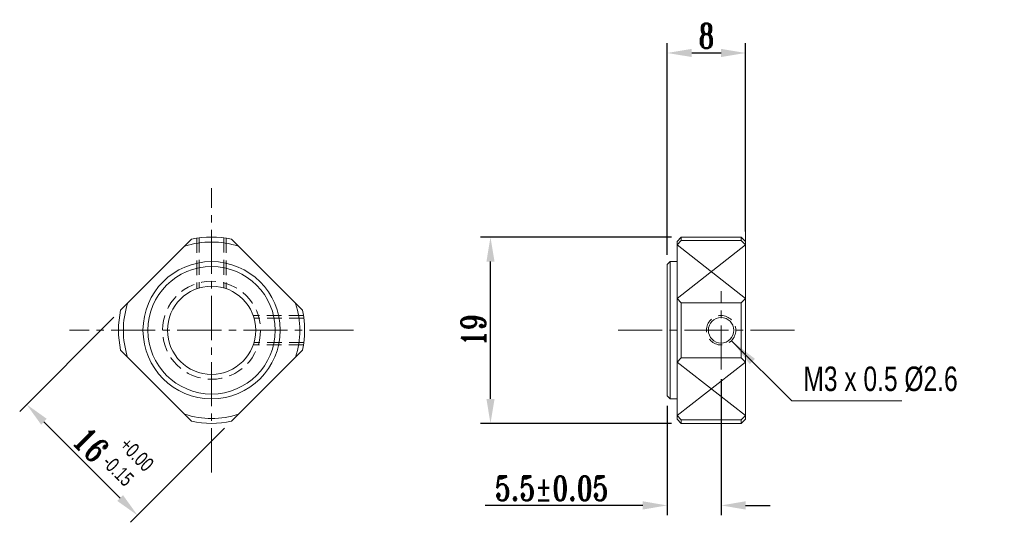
# Model space of a CAD drawing. Header units: millimetres. Extents: x 28 to 129, y -161 to -109.
import ezdxf

# ---------------------------------------------------------------- set-up
doc = ezdxf.new("R2010")
doc.units = ezdxf.units.MM
doc.header["$LTSCALE"] = 6
doc.linetypes.add('CENTER2', pattern=[1.125, 0.75, -0.125, 0.125, -0.125])
doc.linetypes.add('HIDDEN', pattern=[0.375, 0.25, -0.125])
doc.layers.get('0').update_dxf_attribs({"lineweight": 18})
doc.layers.add('DIM', color=3, linetype='Continuous', lineweight=18)
doc.styles.add('ROMANT', font='romant.shx', dxfattribs={"width": 0.75, "bigfont": 'gbcbig.shx'})
doc.styles.get("Standard").update_dxf_attribs({"font": 'txt', "width": 0.75})
doc.dimstyles.new('複本 JIS', dxfattribs={"dimtxt": 2.5, "dimasz": 2.5, "dimexe": 1, "dimexo": 1, "dimgap": 0.5, "dimtad": 1, "dimtoh": 1, "dimdec": 3, "dimzin": 0, "dimdsep": 46, "dimtxsty": 'ROMANT', "dimcen": 0, "dimdle": 5, "dimazin": 0, "dimtfac": 1, "dimtdec": 3, "dimtix": 1, "dimtofl": 0, "dimtmove": 0, "dimatfit": 3, "dimfxl": 1, "dimtolj": 1, "dimarcsym": 0})

# ---------------------------------------------------------------- blocks, each defined once
blk = doc.blocks.new('*X1')
at = {"linetype": 'Continuous'}
blk.add_hatch(color=256, dxfattribs=at).paths.add_polyline_path([(101.06, -142.16), (103.45, -144.01), (102.92, -144.54)], flags=0)
for p, q in [((101.06, -142.16), (107.21, -148.31)), ((107.21, -148.31), (118.45, -148.31))]:
    blk.add_line(p, q, dxfattribs=at)
at = {"color": 0}
blk.add_line((118.45, -148.31), (118.45, -148.31), dxfattribs=at)
blk = doc.blocks.new('*X2')
at = {"layer": 'DIM'}
for points in [[(31.18, -150.13), (30.6, -150.72), (29.12, -148.66)], [(38.96, -157.91), (38.37, -158.5), (40.44, -159.97)]]:
    blk.add_hatch(color=0, dxfattribs=at).paths.add_polyline_path(points, flags=0)
at = {"layer": 'DIM', "color": 0, "lineweight": -2}
for p, q in [((38.01, -139.77), (28.42, -149.37)), ((30.89, -150.43), (38.67, -158.21)), ((49.33, -151.08), (39.73, -160.68))]:
    blk.add_line(p, q, dxfattribs=at)
at = {"layer": 'DIM', "color": 0, "insert": (35.7, -152.77), "char_height": 2.5, "width": 7.5761, "attachment_point": 5, "rotation": 315, "style": 'ROMANT'}
blk.add_mtext('16', dxfattribs=at)
blk = doc.blocks.new('*X3')
at = {"layer": 'DIM'}
for points in [[(92, -158.54), (92, -159.38), (94.5, -158.96)], [(102.5, -158.54), (102.5, -159.38), (100, -158.96)]]:
    blk.add_hatch(color=0, dxfattribs=at).paths.add_polyline_path(points, flags=0)
at = {"layer": 'DIM', "color": 0, "lineweight": -2}
for p, q in [((100, -146.1), (100, -159.96)), ((94.5, -148.8), (94.5, -159.96)), ((92, -158.96), (75.91, -158.96)), ((102.5, -158.96), (105, -158.96))]:
    blk.add_line(p, q, dxfattribs=at)
at = {"layer": 'DIM', "color": 0, "insert": (82.7, -157.21), "char_height": 2.5, "width": 25.1786, "attachment_point": 5, "style": 'ROMANT'}
blk.add_mtext('5.5%%P0.05', dxfattribs=at)
blk = doc.blocks.new('*X4')
at = {"layer": 'DIM'}
for points in [[(76.05, -134.1), (76.88, -134.1), (76.46, -131.6)], [(76.05, -148.1), (76.88, -148.1), (76.46, -150.6)]]:
    blk.add_hatch(color=0, dxfattribs=at).paths.add_polyline_path(points, flags=0)
at = {"layer": 'DIM', "color": 0, "lineweight": -2}
for p, q in [((94.94, -131.6), (75.46, -131.6)), ((76.46, -148.1), (76.46, -134.1)), ((94.94, -150.6), (75.46, -150.6))]:
    blk.add_line(p, q, dxfattribs=at)
at = {"layer": 'DIM', "color": 0, "insert": (74.71, -141.1), "char_height": 2.5, "width": 5.7143, "attachment_point": 5, "rotation": 90, "style": 'ROMANT'}
blk.add_mtext('19', dxfattribs=at)
blk = doc.blocks.new('*X5')
at = {"layer": 'DIM'}
for points in [[(97, -112.4), (97, -113.23), (94.5, -112.82)], [(100, -112.4), (100, -113.23), (102.5, -112.82)]]:
    blk.add_hatch(color=0, dxfattribs=at).paths.add_polyline_path(points, flags=0)
at = {"layer": 'DIM', "color": 0, "lineweight": -2}
for p, q in [((94.5, -133.4), (94.5, -111.82)), ((102.5, -131.04), (102.5, -111.82)), ((97, -112.82), (100, -112.82))]:
    blk.add_line(p, q, dxfattribs=at)
at = {"layer": 'DIM', "color": 0, "insert": (98.5, -111.07), "char_height": 2.5, "width": 2.5, "attachment_point": 5, "style": 'ROMANT'}
blk.add_mtext('8', dxfattribs=at)

msp = doc.modelspace()

# ---------------------------------------------------------------- linework, layer by layer
at = {"linetype": 'CENTER2'}
for p, q in [((47.9987, -155.5977), (47.9987, -126.5977)), ((99.9987, -145.0977), (99.9987, -137.0977))]:
    msp.add_line(p, q, dxfattribs=at)
for p, q in [((95.4987, -132.0377), (95.9387, -131.5977)), ((95.9387, -131.5977), (95.9384, -131.9591)), ((102.0587, -131.5977), (102.059, -131.9591)), ((102.4987, -132.0377), (102.0587, -131.5977)), ((45.9647, -131.818), (38.719, -139.0637)), ((57.2784, -139.0637), (50.0327, -131.818)), ((95.4987, -132.3988), (95.9387, -131.9588)), ((95.4987, -150.1577), (95.4987, -132.0377)), ((95.9384, -131.9591), (102.059, -131.9591)), ((102.4987, -132.3988), (102.0587, -131.9588)), ((102.4987, -150.1577), (102.4987, -132.0377)), ((94.7987, -134.0977), (94.4987, -134.3977)), ((94.4987, -147.7977), (94.4987, -134.3977)), ((94.7987, -134.0977), (94.7987, -148.0977)), ((95.4987, -137.8616), (95.9387, -138.3016)), ((95.9384, -138.3013), (102.059, -138.3013)), ((95.9387, -138.3016), (95.9387, -143.8939)), ((102.4987, -137.8616), (102.0587, -138.3016)), ((102.059, -138.3013), (102.0587, -143.8939)), ((38.719, -143.1317), (45.9647, -150.3774)), ((50.0327, -150.3774), (57.2784, -143.1317)), ((95.4987, -144.3339), (95.9387, -143.8939)), ((95.9384, -143.8941), (102.059, -143.8941)), ((102.4987, -144.3339), (102.0587, -143.8939)), ((94.4987, -147.7977), (94.7987, -148.0977)), ((95.4987, -149.7966), (95.9387, -150.2366)), ((95.4987, -150.1577), (95.9387, -150.5977)), ((95.9384, -150.2363), (102.059, -150.2363)), ((95.9387, -150.5977), (95.9384, -150.2363)), ((102.4987, -149.7966), (102.0587, -150.2366)), ((102.4987, -150.1577), (102.0587, -150.5977)), ((102.0587, -150.5977), (102.059, -150.2363))]:
    msp.add_line(p, q)
at = {"color": 0}
for p, q in [((102.0587, -131.5977), (95.9387, -131.5977)), ((95.4987, -134.0977), (94.7987, -134.0977)), ((95.4987, -148.0977), (94.7987, -148.0977)), ((102.0587, -150.5977), (95.9387, -150.5977))]:
    msp.add_line(p, q, dxfattribs=at)
at = {"color": 0, "linetype": 'HIDDEN'}
for p, q in [((46.4987, -131.7169), (46.4987, -136.8551)), ((46.7487, -131.6803), (46.7487, -136.7748)), ((49.2487, -131.6803), (49.2487, -136.7748)), ((49.4987, -131.7169), (49.4987, -136.8551)), ((57.3795, -139.5977), (52.2414, -139.5977)), ((57.4161, -139.8477), (52.3216, -139.8477)), ((57.3795, -142.5977), (52.2414, -142.5977)), ((57.4161, -142.3477), (52.3216, -142.3477))]:
    msp.add_line(p, q, dxfattribs=at)
at = {"color": 0, "linetype": 'CENTER2'}
for p, q in [((62.4987, -141.0977), (33.4987, -141.0977)), ((107.4987, -141.0977), (89.4987, -141.0977))]:
    msp.add_line(p, q, dxfattribs=at)
for radius in [7, 6.5, 4.5]:
    msp.add_circle((47.9987, -141.0977), radius)
at = {"layer": 'DIM', "color": 0}
for p, q in [((102.4987, -149.1577), (102.4987, -122.2662)), ((95.4987, -137.8616), (102.4987, -132.3988)), ((95.4987, -132.3988), (102.4987, -137.8616)), ((95.4987, -144.3339), (102.4987, -149.7966)), ((95.4987, -149.7966), (102.4987, -144.3339))]:
    msp.add_line(p, q, dxfattribs=at)
at = {"layer": 'DIM', "color": 0, "linetype": 'HIDDEN'}
for centre, radius in [((47.9987, -141.0977), 5), ((99.9987, -141.0977), 1.5)]:
    msp.add_circle(centre, radius, dxfattribs=at)
at = {"layer": 'DIM', "color": 0}
msp.add_circle((99.9987, -141.0977), 1.3, dxfattribs=at)
for radius, start, end in [(9.5, 77.636898, 102.363102), (9, 72.266044, 107.733956), (9, 162.266044, 197.733956), (9, 342.266044, 17.733956), (9.5, 167.636898, 192.363102), (9.5, 347.636898, 12.363102), (9, 252.266044, 287.733956), (9.5, 257.636898, 282.363102)]:
    msp.add_arc((47.9987, -141.0977), radius, start, end, dxfattribs=at)

# ---------------------------------------------------------------- block references
msp.add_blockref('*X1', (0, 0))

# ---------------------------------------------------------------- texts
at = {"layer": 'DIM', "color": 0, "insert": (108.3979, -147.3885), "char_height": 2.5, "width": 22.459121, "attachment_point": 7}
msp.add_mtext('M3 x 0.5 %%C2.6', dxfattribs=at)
at = {"layer": 'DIM', "color": 0, "insert": (39.5523, -151.8792), "char_height": 1.5, "width": 5.473749, "attachment_point": 1, "rotation": 315}
msp.add_mtext('+0.00\\P-0.15', dxfattribs=at)

# ---------------------------------------------------------------- dimensions: what is measured, and where the dimension line sits
at = {"layer": 'DIM', "color": 0}
dim = msp.add_linear_dim(base=(102.4987, -112.8157), p1=(94.4987, -134.3977), p2=(102.4987, -132.0377), dimstyle='複本 JIS', override={"dimzin": 8, "dimsah": 1, "dimtzin": 0}, dxfattribs=at)
dim.commit()
dim.dimension.update_dxf_attribs({"geometry": '*X5', "text_midpoint": (98.4987, -112.8157), "dimtype": 160})
dim = msp.add_linear_dim(base=(76.4649, -131.5977), p1=(95.9387, -150.5977), p2=(95.9387, -131.5977), angle=270, dimstyle='複本 JIS', override={"dimzin": 8, "dimsah": 1, "dimtzin": 0}, dxfattribs=at)
dim.commit()
dim.dimension.update_dxf_attribs({"geometry": '*X4', "text_midpoint": (74.7149, -141.0977)})
dim = msp.add_linear_dim(base=(40.4362, -159.9739), p1=(38.719, -139.0637), p2=(50.0327, -150.3774), angle=315, dimstyle='複本 JIS', override={"dimzin": 8, "dimsah": 1, "dimtzin": 0}, dxfattribs=at)
dim.commit()
dim.dimension.update_dxf_attribs({"geometry": '*X2', "text_midpoint": (34.465, -154.0027), "dimtype": 160})
dim = msp.add_linear_dim(base=(99.9987, -158.9595), p1=(94.4987, -147.7977), p2=(99.9987, -145.0977), text='<>%%P0.05', dimstyle='複本 JIS', override={"dimzin": 8, "dimsah": 1, "dimtzin": 0}, dxfattribs=at)
dim.commit()
dim.dimension.update_dxf_attribs({"geometry": '*X3', "text_midpoint": (82.7041, -158.9595), "dimtype": 160})

doc.saveas('drawing.dxf')
